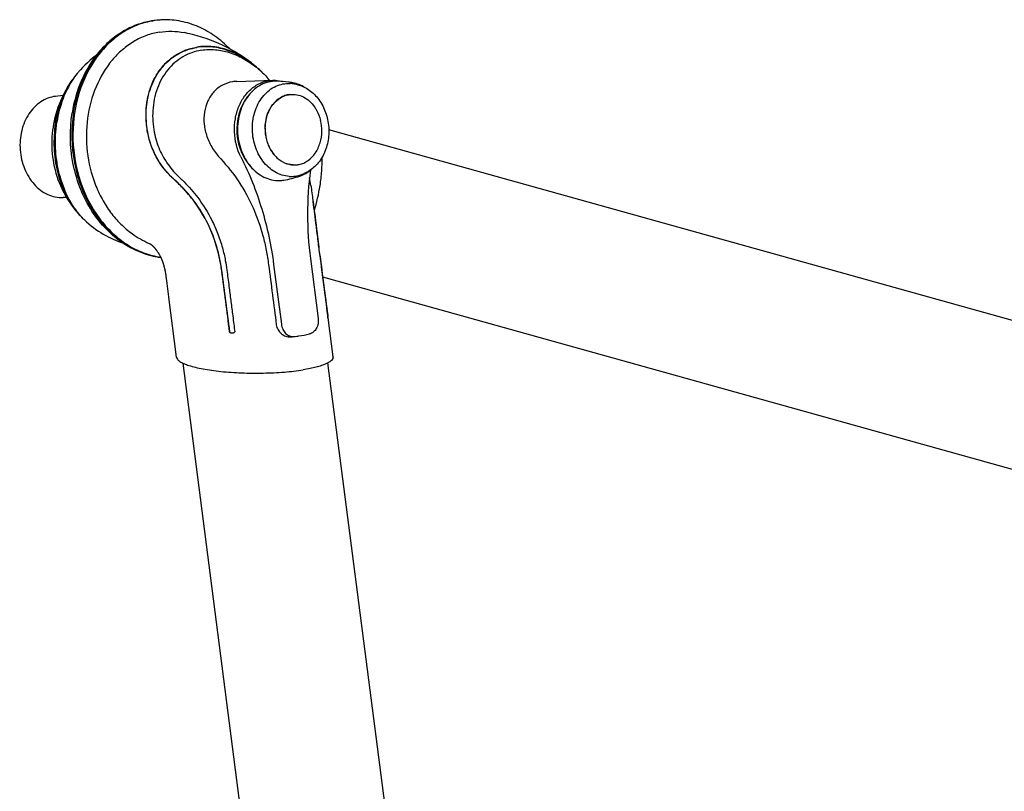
# Model space of a CAD drawing. Extents: x 0 to 420, y 0 to 297.
# Tile 7 of 9: x 299 to 359, y 108 to 155. Entities that reach past the tile are written whole.
import ezdxf

# ---------------------------------------------------------------- set-up
doc = ezdxf.new("R2010")
doc.units = 0
doc.header["$LTSCALE"] = 23.1
for name, color, linetype in [('102181_DXF_CONTINUOUS_LINE', 7, 'CONTINUOUS'), ('102188_DXF_CONTINUOUS_LINE', 7, 'CONTINUOUS'), ('105-5475-01_DXF_CONTINUOUS', 7, 'CONTINUOUS'), ('105-5481_DXF_CONTINUOUS_LI', 7, 'CONTINUOUS')]:
    doc.layers.add(name, color=color, linetype=linetype)

msp = doc.modelspace()

# ---------------------------------------------------------------- linework, layer by layer
at = {"layer": '102181_DXF_CONTINUOUS_LINE', "color": 7, "linetype": 'CONTINUOUS'}
for p, q in [((388.513, 128.743), (317.69, 148.517)), ((386.133, 120.216), (317.316, 139.429))]:
    msp.add_line(p, q, dxfattribs=at)
at = {"layer": '102188_DXF_CONTINUOUS_LINE', "color": 7, "linetype": 'CONTINUOUS'}
for p, q in [((314.672, 87.921), (308.709, 134.124)), ((323.308, 90.171), (317.633, 134.141))]:
    msp.add_line(p, q, dxfattribs=at)
at = {"layer": '105-5475-01_DXF_CONTINUOUS', "color": 7, "linetype": 'CONTINUOUS'}
for p, q in [((309.848, 153.424), (309.841, 153.423)), ((301.869, 151.573), (301.87, 151.575)), ((301.882, 151.565), (301.881, 151.563)), ((312.027, 151.503), (314.241, 151.57)), ((301.307, 150.631), (300.851, 150.578)), ((300.725, 148.873), (300.694, 148.687)), ((301.525, 144.34), (301.314, 144.333)), ((302.163, 143.448), (302.205, 143.4)), ((302.183, 143.455), (302.179, 143.46)), ((316.963, 142.128), (316.965, 142.113)), ((316.965, 142.113), (316.967, 142.101)), ((306.624, 141.512), (306.674, 141.491)), ((306.674, 141.491), (306.68, 141.488)), ((307.078, 141.078), (307.095, 141.053)), ((307.095, 141.053), (307.114, 141.026)), ((317.126, 140.805), (317.127, 140.795)), ((317.127, 140.795), (317.129, 140.782)), ((317.14, 140.797), (317.142, 140.783)), ((314.291, 140.218), (314.768, 136.522)), ((316.555, 140.581), (317.032, 136.884)), ((307.586, 139.859), (307.596, 139.803)), ((307.596, 139.803), (307.606, 139.746)), ((307.606, 139.746), (307.617, 139.688)), ((307.617, 139.688), (307.627, 139.63)), ((307.627, 139.63), (307.636, 139.57)), ((307.636, 139.57), (307.646, 139.509)), ((307.646, 139.509), (307.655, 139.446)), ((307.655, 139.446), (307.665, 139.382)), ((307.665, 139.382), (307.673, 139.317)), ((307.673, 139.317), (307.686, 139.218)), ((307.686, 139.218), (307.708, 139.046)), ((307.708, 139.046), (307.792, 138.391)), ((307.811, 138.239), (307.816, 138.2)), ((307.816, 138.2), (308.293, 134.505)), ((317.607, 137.076), (317.616, 137.005)), ((317.62, 137.078), (317.627, 137.019)), ((317.628, 137.013), (317.627, 137.019)), ((317.949, 134.524), (317.641, 136.917)), ((311.883, 136.16), (311.892, 136.089)), ((315.85, 135.809), (315.845, 135.808))]:
    msp.add_line(p, q, dxfattribs=at)
for points in [[(313.235, 152.38), (313.117, 152.48), (312.924, 152.636), (312.727, 152.787), (312.524, 152.933), (312.316, 153.074), (312.103, 153.21), (311.883, 153.343), (311.654, 153.473), (311.417, 153.598), (311.173, 153.718), (310.922, 153.834), (310.663, 153.944), (310.398, 154.048), (310.128, 154.146), (309.853, 154.236), (309.573, 154.32), (309.291, 154.395), (309.004, 154.463), (308.77, 154.512)], [(303.357, 153.105), (303.296, 153.059), (303.13, 152.926), (302.97, 152.79), (302.815, 152.65), (302.664, 152.506), (302.519, 152.358), (302.378, 152.207), (302.287, 152.104)], [(314.054, 151.564), (314.003, 151.623), (313.932, 151.701)], [(301.869, 151.573), (301.74, 151.386), (301.627, 151.209), (301.519, 151.029), (301.417, 150.845), (301.32, 150.658), (301.23, 150.469), (301.145, 150.277), (301.066, 150.082), (300.994, 149.885), (300.928, 149.686), (300.868, 149.485), (300.814, 149.283), (300.766, 149.078), (300.725, 148.873)], [(300.694, 148.687), (300.668, 148.502), (300.645, 148.296), (300.629, 148.089), (300.619, 147.883), (300.616, 147.677), (300.619, 147.471), (300.628, 147.265), (300.644, 147.06), (300.666, 146.856), (300.695, 146.652), (300.73, 146.45), (300.771, 146.248), (300.819, 146.048), (300.873, 145.85), (300.933, 145.654), (300.998, 145.46), (301.07, 145.269), (301.148, 145.081), (301.23, 144.897), (301.319, 144.716), (301.412, 144.538), (301.511, 144.364), (301.615, 144.193), (301.724, 144.025), (301.839, 143.861), (301.959, 143.7), (302.083, 143.544), (302.164, 143.449)], [(316.578, 145.083), (316.536, 145.337), (316.5, 145.55)], [(302.646, 142.943), (302.759, 142.839), (302.903, 142.715), (303.047, 142.597), (303.194, 142.484), (303.342, 142.377), (303.491, 142.275), (303.641, 142.179), (303.792, 142.088), (303.943, 142.002), (304.095, 141.921), (304.246, 141.846), (304.397, 141.775), (304.547, 141.71), (304.697, 141.649), (304.846, 141.593), (304.976, 141.547)], [(306.665, 141.498), (306.665, 141.497), (306.666, 141.497), (306.667, 141.496), (306.668, 141.496), (306.669, 141.495), (306.671, 141.494), (306.672, 141.493), (306.674, 141.492), (306.676, 141.49), (306.679, 141.489), (306.681, 141.487), (306.684, 141.485), (306.687, 141.483), (306.691, 141.481), (306.694, 141.479)], [(306.694, 141.479), (306.698, 141.476), (306.702, 141.473), (306.706, 141.47), (306.711, 141.467), (306.715, 141.464), (306.72, 141.461), (306.725, 141.457), (306.73, 141.453), (306.735, 141.449), (306.74, 141.445), (306.745, 141.441), (306.751, 141.437), (306.756, 141.432), (306.762, 141.428), (306.768, 141.423), (306.773, 141.418), (306.779, 141.413), (306.785, 141.408), (306.791, 141.403), (306.797, 141.398), (306.803, 141.392), (306.809, 141.387), (306.815, 141.381), (306.822, 141.375), (306.828, 141.369), (306.835, 141.363), (306.841, 141.357), (306.848, 141.35), (306.855, 141.344), (306.862, 141.337), (306.869, 141.33), (306.876, 141.323), (306.883, 141.315), (306.89, 141.307), (306.898, 141.299), (306.906, 141.29), (306.914, 141.282), (306.922, 141.272), (306.931, 141.263), (306.939, 141.253), (306.948, 141.243), (306.957, 141.234), (306.965, 141.224), (306.974, 141.214), (306.982, 141.204), (306.99, 141.194), (306.997, 141.185), (307.005, 141.175), (307.012, 141.166), (307.02, 141.157), (307.027, 141.147), (307.033, 141.138), (307.04, 141.13), (307.047, 141.12), (307.054, 141.111), (307.062, 141.101), (307.069, 141.09), (307.078, 141.078)], [(307.114, 141.026), (307.13, 141.002), (307.137, 140.992), (307.144, 140.981), (307.15, 140.972), (307.156, 140.963), (307.162, 140.955), (307.167, 140.946), (307.173, 140.937), (307.179, 140.928), (307.185, 140.918), (307.191, 140.908), (307.198, 140.897), (307.205, 140.885), (307.212, 140.873), (307.219, 140.86), (307.227, 140.847), (307.235, 140.833), (307.243, 140.819), (307.251, 140.804)], [(307.251, 140.804), (307.268, 140.774), (307.276, 140.758), (307.285, 140.743), (307.293, 140.727), (307.301, 140.711), (307.31, 140.695), (307.318, 140.679), (307.326, 140.663), (307.334, 140.647), (307.342, 140.631), (307.349, 140.615), (307.357, 140.599), (307.365, 140.583), (307.372, 140.567), (307.379, 140.551), (307.387, 140.534), (307.394, 140.518), (307.401, 140.501), (307.408, 140.484), (307.415, 140.467), (307.422, 140.449), (307.429, 140.431), (307.436, 140.412), (307.443, 140.393), (307.45, 140.374), (307.457, 140.354), (307.464, 140.333), (307.471, 140.312), (307.478, 140.29), (307.485, 140.268), (307.492, 140.244), (307.499, 140.221), (307.506, 140.196), (307.513, 140.172), (307.52, 140.147), (307.527, 140.122), (307.533, 140.097), (307.54, 140.071), (307.546, 140.046), (307.552, 140.02), (307.558, 139.994), (307.563, 139.968), (307.569, 139.941), (307.575, 139.914), (307.58, 139.887), (307.586, 139.859)], [(307.792, 138.391), (307.796, 138.353), (307.811, 138.239)]]:
    msp.add_lwpolyline(points, dxfattribs=at)
for centre, radius, start, end in [((307.55, 150.573), 4.719, 96.74126, 98.27185), ((307.618, 150.576), 4.72, 97.56508, 99.09543), ((307.549, 150.579), 4.713, 94.24386, 96.74119), ((307.617, 150.58), 4.716, 95.07149, 97.56506), ((307.617, 150.585), 4.711, 91.73521, 95.07083), ((308.85, 147.318), 6.697, 45.10913, 49.09619), ((305.66, 148.878), 4.651, 140.37792, 144.5666), ((312.09, 149.406), 2.098, 91.72107, 99.0506), ((337.471, 143.298), 21.092, 172.56499, 187.40327), ((305.561, 146.878), 11.729, 343.38483, 351.19655), ((305.515, 146.287), 4.392, 219.55831, 220.26668), ((305.969, 146.387), 4.789, 217.39635, 217.67002), ((306.003, 146.413), 4.832, 217.74731, 218.08014), ((306, 146.41), 4.827, 218.07991, 218.40019), ((305.316, 146.114), 4.129, 221.09512, 225.55651), ((308.831, 146.644), 5.586, 234.19217, 246.73253), ((451.531, 157.967), 135.496, 186.7249, 187.27664), ((318.671, 137.141), 1.063, 187.33533, 187.91015), ((311.732, 136.182), 0.208, 286.86721, 288.30995), ((314.855, 143.065), 7.324, 277.81192, 282.95362), ((314.522, 144.396), 8.685, 275.35237, 276.72287), ((314.862, 143.019), 7.277, 275.22468, 276.74141), ((314.861, 143.026), 7.284, 276.74136, 277.76116)]:
    msp.add_arc(centre, radius, start, end, dxfattribs=at)
for points, knots in [([(306.871, 155.243), (306.561, 155.198), (305.946, 155.048), (305.074, 154.651), (304.271, 154.093), (303.306, 153.145), (302.369, 151.633), (301.976, 150.251), (301.865, 149.533)], [0, 0, 0, 0, 0.115592, 0.232731, 0.352381, 0.475248, 0.731094, 1, 1, 1, 1]), ([(306.871, 155.237), (306.519, 155.181), (305.815, 154.984), (304.838, 154.459), (303.961, 153.721), (302.947, 152.467), (302.086, 150.506), (301.798, 147.901), (302.254, 145.304), (303.234, 143.368), (304.323, 142.134), (305.244, 141.41), (306.252, 140.899), (306.969, 140.712), (307.327, 140.66)], [0, 0, 0, 0, 0.055358, 0.112018, 0.170686, 0.231751, 0.360545, 0.496002, 0.632392, 0.763623, 0.826146, 0.8862, 0.943976, 1, 1, 1, 1]), ([(301.956, 149.565), (302.067, 150.284), (302.457, 151.664), (303.385, 153.172), (304.337, 154.113), (305.122, 154.662), (305.971, 155.052), (306.57, 155.199), (306.871, 155.243)], [0, 0, 0, 0, 0.272369, 0.529665, 0.652247, 0.770904, 0.886432, 1, 1, 1, 1]), ([(311.582, 153.511), (311.304, 153.798), (310.705, 154.317), (309.686, 154.897), (308.597, 155.242), (307.844, 155.306), (307.474, 155.294)], [0, 0, 0, 0, 0.260709, 0.512939, 0.758457, 1, 1, 1, 1]), ([(307.257, 154.54), (306.981, 154.496), (306.432, 154.352), (305.657, 153.979), (304.942, 153.46), (304.081, 152.577), (303.25, 151.171), (302.735, 149.222), (302.718, 147.155), (303.125, 145.473), (303.691, 144.247), (304.218, 143.419), (304.839, 142.698), (305.315, 142.293), (305.563, 142.114)], [0, 0, 0, 0, 0.054489, 0.109988, 0.16705, 0.226035, 0.349868, 0.480827, 0.615499, 0.749391, 0.814813, 0.878547, 0.940309, 1, 1, 1, 1]), ([(307.257, 154.54), (307.506, 154.58), (308.014, 154.616), (308.521, 154.561), (308.77, 154.512)], [0, 0, 0, 0, 0.498547, 1, 1, 1, 1]), ([(308.181, 145.428), (307.996, 145.595), (307.654, 145.942), (307.173, 146.59), (306.803, 147.321), (306.54, 148.175), (306.383, 149.243), (306.455, 150.332), (306.754, 151.308), (307.109, 152.004), (307.575, 152.597), (308.143, 153.078), (308.802, 153.436), (309.301, 153.574), (309.563, 153.616)], [0, 0, 0, 0, 0.073332, 0.143016, 0.236462, 0.312856, 0.404922, 0.552782, 0.628995, 0.704132, 0.781143, 0.849441, 0.921848, 1, 1, 1, 1]), ([(308.19, 145.429), (308.021, 145.583), (307.695, 145.91), (307.274, 146.46), (306.934, 147.066), (306.681, 147.712), (306.516, 148.38), (306.406, 149.268), (306.451, 150.153), (306.658, 150.985), (306.96, 151.742), (307.412, 152.412), (307.991, 152.937), (308.475, 153.248), (309.001, 153.475), (309.372, 153.565), (309.56, 153.596)], [0, 0, 0, 0, 0.067625, 0.135558, 0.203718, 0.271811, 0.339432, 0.406148, 0.535312, 0.597642, 0.658347, 0.775034, 0.831852, 0.888024, 0.943926, 1, 1, 1, 1]), ([(313.047, 152.507), (312.786, 152.717), (312.241, 153.088), (311.357, 153.476), (310.595, 153.632), (309.997, 153.647), (309.704, 153.618), (309.56, 153.596)], [0, 0, 0, 0, 0.267944, 0.523066, 0.76581, 0.883716, 1, 1, 1, 1]), ([(313.235, 152.38), (312.969, 152.61), (312.411, 153.019), (311.503, 153.452), (310.705, 153.641), (310.059, 153.672), (309.727, 153.642), (309.563, 153.616)], [0, 0, 0, 0, 0.264637, 0.515839, 0.750611, 0.875154, 1, 1, 1, 1]), ([(309.841, 153.423), (309.639, 153.39), (309.243, 153.289), (308.689, 153.03), (308.188, 152.672), (307.598, 152.063), (307.048, 151.073), (306.871, 150.172), (306.843, 149.702)], [0, 0, 0, 0, 0.118696, 0.235949, 0.354099, 0.474581, 0.72646, 1, 1, 1, 1]), ([(309.848, 153.424), (310.128, 153.469), (310.711, 153.488), (311.586, 153.309), (312.443, 152.934), (312.971, 152.574), (313.226, 152.369)], [0, 0, 0, 0, 0.233869, 0.475778, 0.73043, 1, 1, 1, 1]), ([(313.226, 152.369), (313.288, 152.319), (313.536, 152.11), (313.767, 151.882), (313.932, 151.701)], [0, 0, 0, 0, 0.245976, 1, 1, 1, 1]), ([(302.287, 152.104), (302.251, 152.063), (302.107, 151.891), (301.975, 151.708), (301.882, 151.565)], [0, 0, 0, 0, 0.242777, 1, 1, 1, 1]), ([(300.84, 148.917), (300.916, 149.409), (301.158, 150.342), (301.604, 151.2), (301.869, 151.573)], [0, 0, 0, 0, 0.521246, 1, 1, 1, 1]), ([(300.862, 148.913), (300.933, 149.369), (301.152, 150.239), (301.547, 151.046), (301.782, 151.405)], [0, 0, 0, 0, 0.518543, 1, 1, 1, 1]), ([(301.881, 151.563), (301.651, 151.209), (301.238, 150.377), (301.006, 149.477), (300.93, 148.983)], [0, 0, 0, 0, 0.457624, 1, 1, 1, 1]), ([(311.76, 151.478), (311.543, 151.443), (311.117, 151.301), (310.582, 150.882), (310.198, 150.3), (309.994, 149.603), (309.981, 148.845), (310.157, 148.08), (310.51, 147.354), (310.843, 146.923), (311.028, 146.723)], [0, 0, 0, 0, 0.112081, 0.224555, 0.340874, 0.462867, 0.590806, 0.723806, 0.860574, 1, 1, 1, 1]), ([(312.271, 146.84), (312.031, 147.316), (311.831, 148.127), (311.9, 149.195), (312.116, 149.955), (312.483, 150.616), (312.982, 151.136), (313.581, 151.476), (314.024, 151.563), (314.241, 151.57)], [0, 0, 0, 0, 0.267381, 0.402627, 0.534216, 0.659796, 0.778394, 0.890879, 1, 1, 1, 1]), ([(314.241, 151.57), (314.292, 151.571), (314.498, 151.57), (314.704, 151.536), (314.852, 151.495)], [0, 0, 0, 0, 0.248647, 1, 1, 1, 1]), ([(300.851, 150.578), (300.691, 150.559), (300.371, 150.481), (299.926, 150.252), (299.528, 149.922), (299.072, 149.352), (298.699, 148.455), (298.61, 147.272), (298.873, 146.116), (299.374, 145.283), (299.908, 144.787), (300.351, 144.518), (300.825, 144.358), (301.153, 144.328), (301.314, 144.333)], [0, 0, 0, 0, 0.055624, 0.112526, 0.171529, 0.233088, 0.363225, 0.500001, 0.636776, 0.766913, 0.828472, 0.887475, 0.944377, 1, 1, 1, 1]), ([(312.685, 150.561), (312.186, 149.939), (311.748, 148.24), (312.437, 146.626), (313.024, 146.087)], [0, 0, 0, 0, 0.500142, 1, 1, 1, 1]), ([(307.336, 140.643), (306.907, 140.695), (306.047, 140.917), (304.86, 141.564), (303.813, 142.491), (302.644, 144.059), (301.75, 146.457), (301.71, 148.524), (301.865, 149.533)], [0, 0, 0, 0, 0.112461, 0.228262, 0.348546, 0.473625, 0.734283, 1, 1, 1, 1]), ([(301.956, 149.565), (301.799, 148.55), (301.838, 146.475), (302.724, 144.066), (303.882, 142.492), (304.914, 141.566), (306.076, 140.922), (306.917, 140.698), (307.335, 140.645)], [0, 0, 0, 0, 0.268144, 0.530708, 0.655966, 0.775624, 0.889887, 1, 1, 1, 1]), ([(306.843, 149.702), (306.816, 149.256), (306.871, 148.424), (307.216, 147.295), (307.67, 146.502), (308.122, 145.937), (308.385, 145.67), (308.527, 145.537)], [0, 0, 0, 0, 0.289259, 0.532223, 0.758227, 0.874714, 1, 1, 1, 1]), ([(300.84, 148.917), (300.763, 148.419), (300.712, 147.413), (300.916, 145.945), (301.374, 144.608), (301.852, 143.824), (302.128, 143.49)], [0, 0, 0, 0, 0.263832, 0.52436, 0.772695, 1, 1, 1, 1]), ([(300.862, 148.913), (300.785, 148.415), (300.735, 147.405), (300.941, 145.939), (301.397, 144.616), (301.866, 143.846), (302.133, 143.52)], [0, 0, 0, 0, 0.266151, 0.529472, 0.777437, 1, 1, 1, 1]), ([(302.165, 143.478), (301.906, 143.817), (301.45, 144.606), (301.01, 145.932), (300.8, 147.423), (300.848, 148.453), (300.93, 148.983)], [0, 0, 0, 0, 0.221358, 0.468773, 0.721389, 1, 1, 1, 1]), ([(311.028, 146.723), (311.442, 146.282), (312.198, 145.326), (313.068, 143.719), (313.568, 142.279), (313.843, 141.095), (313.939, 140.495), (313.978, 140.194)], [0, 0, 0, 0, 0.249243, 0.49948, 0.749699, 0.874849, 1, 1, 1, 1]), ([(312.271, 146.84), (312.791, 145.818), (313.655, 143.655), (314.142, 141.378), (314.291, 140.218)], [0, 0, 0, 0, 0.495024, 1, 1, 1, 1]), ([(317.152, 145.083), (317.197, 145.378), (317.263, 145.954), (317.279, 146.534), (317.271, 146.814)], [0, 0, 0, 0, 0.516247, 1, 1, 1, 1]), ([(311.088, 139.828), (310.99, 140.591), (310.628, 142.053), (309.724, 143.715), (308.852, 144.783), (308.383, 145.245), (308.181, 145.428)], [0, 0, 0, 0, 0.358673, 0.693564, 0.873035, 1, 1, 1, 1]), ([(311.094, 139.83), (311.059, 140.098), (310.968, 140.633), (310.698, 141.682), (310.185, 142.937), (309.312, 144.294), (308.581, 145.075), (308.19, 145.429)], [0, 0, 0, 0, 0.126126, 0.252304, 0.504184, 0.754349, 1, 1, 1, 1]), ([(308.527, 145.537), (308.608, 145.461), (308.997, 145.087), (309.714, 144.264), (310.388, 143.181), (310.859, 142.12), (311.132, 141.289), (311.309, 140.524), (311.38, 140.066), (311.407, 139.866)], [0, 0, 0, 0, 0.051591, 0.249436, 0.503035, 0.637419, 0.785518, 0.906715, 1, 1, 1, 1]), ([(316.578, 145.083), (316.626, 144.781), (316.767, 143.798), (316.882, 142.811), (316.963, 142.128)], [0, 0, 0, 0, 0.307651, 1, 1, 1, 1]), ([(316.975, 142.129), (316.957, 142.274), (316.878, 142.932), (316.794, 143.59), (316.72, 144.102)], [0, 0, 0, 0, 0.219195, 1, 1, 1, 1]), ([(302.646, 142.943), (302.614, 142.973), (302.462, 143.12), (302.321, 143.279), (302.217, 143.412)], [0, 0, 0, 0, 0.202852, 1, 1, 1, 1]), ([(317.14, 140.797), (317.124, 140.922), (317.067, 141.366), (317.013, 141.81), (316.975, 142.129)], [0, 0, 0, 0, 0.281951, 1, 1, 1, 1]), ([(317.129, 140.782), (317.208, 140.164), (317.368, 138.929), (317.527, 137.694), (317.607, 137.076)], [0, 0, 0, 0, 0.500239, 1, 1, 1, 1]), ([(311.407, 139.866), (311.451, 139.531), (311.53, 138.913), (311.644, 138.012), (311.761, 137.111), (311.84, 136.494), (311.883, 136.16)], [0, 0, 0, 0, 0.270891, 0.500241, 0.729758, 1, 1, 1, 1]), ([(317.032, 136.884), (317.046, 136.777), (317.042, 136.561), (316.94, 136.265), (316.755, 136.034), (316.583, 135.947), (316.496, 135.927)], [0, 0, 0, 0, 0.272256, 0.533688, 0.775798, 1, 1, 1, 1]), ([(317.618, 136.994), (317.619, 136.984), (317.622, 136.966), (317.626, 136.945), (317.63, 136.931), (317.632, 136.924), (317.634, 136.919), (317.636, 136.916), (317.636, 136.916)], [0, 0, 0, 0, 0.381501, 0.682536, 0.805093, 0.902535, 0.970667, 1, 1, 1, 1]), ([(317.636, 136.916), (317.637, 136.916), (317.638, 136.921), (317.638, 136.926), (317.637, 136.936), (317.636, 136.953), (317.633, 136.979), (317.63, 137.001), (317.628, 137.013)], [0, 0, 0, 0, 0.025819, 0.094522, 0.196292, 0.317214, 0.620838, 1, 1, 1, 1]), ([(311.793, 135.983), (311.768, 135.975), (311.717, 135.968), (311.657, 135.976), (311.617, 135.993), (311.588, 136.011), (311.575, 136.034), (311.573, 136.05)], [0, 0, 0, 0, 0.308051, 0.59642, 0.714132, 0.816959, 1, 1, 1, 1]), ([(311.784, 135.981), (311.765, 135.976), (311.725, 135.971), (311.666, 135.977), (311.618, 135.994), (311.588, 136.021), (311.581, 136.041), (311.579, 136.051)], [0, 0, 0, 0, 0.248411, 0.496934, 0.746126, 0.872524, 1, 1, 1, 1]), ([(311.892, 136.089), (311.893, 136.078), (311.892, 136.056), (311.872, 136.026), (311.84, 136.002), (311.813, 135.99), (311.798, 135.985)], [0, 0, 0, 0, 0.210482, 0.422265, 0.683353, 1, 1, 1, 1]), ([(314.455, 136.498), (314.469, 136.388), (314.54, 136.175), (314.75, 135.923), (315.026, 135.766), (315.233, 135.74), (315.332, 135.749)], [0, 0, 0, 0, 0.262188, 0.518662, 0.765333, 1, 1, 1, 1]), ([(314.768, 136.522), (314.782, 136.416), (314.84, 136.211), (315.012, 135.957), (315.251, 135.792), (315.437, 135.764), (315.524, 135.772)], [0, 0, 0, 0, 0.275248, 0.53548, 0.77515, 1, 1, 1, 1]), ([(308.293, 134.505), (308.3, 134.455), (308.341, 134.378), (308.425, 134.295), (308.553, 134.199), (308.77, 134.089), (309.093, 133.971), (309.491, 133.863), (309.956, 133.766), (310.48, 133.682), (311.27, 133.588), (312.332, 133.517), (313.636, 133.505), (314.907, 133.565), (315.728, 133.656), (316.114, 133.718)], [0, 0, 0, 0, 0.018806, 0.030522, 0.04421, 0.078034, 0.120716, 0.171958, 0.231113, 0.297315, 0.36952, 0.527035, 0.692778, 0.854558, 1, 1, 1, 1]), ([(317.949, 134.524), (317.954, 134.486), (317.939, 134.396), (317.845, 134.279), (317.695, 134.17), (317.485, 134.065), (317.218, 133.965), (316.895, 133.873), (316.522, 133.788), (316.255, 133.741), (316.114, 133.718)], [0, 0, 0, 0, 0.055323, 0.121854, 0.208637, 0.319294, 0.454665, 0.614293, 0.796748, 1, 1, 1, 1])]:
    msp.add_open_spline(points, degree=3, knots=knots, dxfattribs=at)
for points in [[(317.142, 140.783), (317.3, 139.548), (317.46, 138.313), (317.62, 137.078)], [(313.978, 140.194), (314.138, 138.962), (314.296, 137.73), (314.455, 136.498)], [(311.087, 139.828), (311.25, 138.569), (311.411, 137.309), (311.573, 136.05)], [(311.579, 136.052), (311.417, 137.311), (311.256, 138.571), (311.094, 139.83)]]:
    msp.add_open_spline(points, degree=3, dxfattribs=at)
at = {"layer": '105-5481_DXF_CONTINUOUS_LI', "color": 7, "linetype": 'CONTINUOUS'}
for p, q in [((315.317, 151.441), (315.314, 151.441)), ((315.607, 146.348), (315.612, 146.348))]:
    msp.add_line(p, q, dxfattribs=at)
for centre, radius, start, end in [((314.387, 145.499), 6.014, 82.24947, 89.25761), ((314.397, 145.581), 5.931, 81.10349, 82.23343), ((315.201, 149.488), 1.885, 78.30875, 86.59401), ((314.402, 145.613), 5.899, 79.42498, 81.07325), ((314.417, 145.689), 5.765, 76.52783, 78.32539), ((315.776, 148.87), 1.949, 142.16211, 142.493), ((314.986, 148.647), 2.229, 34.31934, 34.88964), ((316.251, 148.632), 2.483, 164.52866, 165.01513), ((314.599, 148.464), 2.659, 13.42674, 13.80731), ((314.55, 148.453), 2.709, 359.32591, 13.40622), ((315.57, 147.748), 1.401, 269.79739, 271.28534), ((315.57, 147.747), 1.4, 271.28553, 271.54249), ((315.57, 147.747), 1.399, 271.73529, 272.11292), ((315.57, 147.745), 1.398, 272.11282, 274.91226), ((315.57, 147.744), 1.397, 274.91279, 277.84858), ((315.57, 147.744), 1.397, 277.84862, 278.11627), ((315.569, 147.751), 1.404, 278.11921, 281.58743), ((315.567, 147.758), 1.411, 281.58529, 281.87054), ((313.957, 151.333), 5.995, 279.21345, 289.01424), ((314.011, 151.168), 5.765, 290.15069, 291.94825), ((314.602, 147.358), 1.969, 271.46128, 279.2192)]:
    msp.add_arc(centre, radius, start, end, dxfattribs=at)
for points, knots in [([(314.465, 151.513), (314.303, 151.515), (313.975, 151.478), (313.507, 151.303), (313.08, 151.014), (312.712, 150.627), (312.416, 150.155), (312.128, 149.433), (312.003, 148.43), (312.225, 147.251), (312.707, 146.39), (313.237, 145.872), (313.68, 145.589), (314.157, 145.419), (314.489, 145.386), (314.652, 145.39)], [0, 0, 0, 0, 0.055559, 0.11189, 0.17003, 0.230659, 0.294014, 0.359908, 0.496441, 0.634021, 0.76538, 0.827502, 0.886949, 0.944161, 1, 1, 1, 1]), ([(315.248, 145.645), (315.096, 145.654), (314.79, 145.71), (314.356, 145.903), (313.959, 146.195), (313.492, 146.71), (313.082, 147.535), (312.923, 148.637), (313.076, 149.559), (313.369, 150.213), (313.66, 150.633), (314.014, 150.973), (314.419, 151.219), (314.859, 151.36), (315.164, 151.379), (315.313, 151.37)], [0, 0, 0, 0, 0.056121, 0.113921, 0.174122, 0.237013, 0.36952, 0.507267, 0.642991, 0.708239, 0.770899, 0.830875, 0.888499, 0.944518, 1, 1, 1, 1]), ([(316.221, 151.123), (316.108, 151.193), (315.87, 151.314), (315.613, 151.388), (315.485, 151.412)], [0, 0, 0, 0, 0.505707, 1, 1, 1, 1]), ([(315.76, 151.295), (315.887, 151.265), (316.14, 151.177), (316.614, 150.903), (317.125, 150.387), (317.535, 149.591), (317.722, 148.688), (317.67, 147.768), (317.381, 146.92), (316.953, 146.335), (316.524, 145.994), (316.287, 145.87), (316.166, 145.821)], [0, 0, 0, 0, 0.056946, 0.115358, 0.237285, 0.366426, 0.500001, 0.633576, 0.762716, 0.884643, 0.943054, 1, 1, 1, 1]), ([(315.282, 150.691), (315.182, 150.68), (314.983, 150.634), (314.604, 150.457), (314.364, 150.237), (314.232, 150.069)], [0, 0, 0, 0, 0.240946, 0.486458, 1, 1, 1, 1]), ([(314.237, 150.066), (314.369, 150.235), (314.609, 150.456), (314.99, 150.634), (315.19, 150.681), (315.29, 150.692)], [0, 0, 0, 0, 0.513633, 0.759114, 1, 1, 1, 1]), ([(315.29, 150.692), (315.43, 150.709), (315.72, 150.699), (316.138, 150.554), (316.516, 150.29), (316.723, 150.053), (316.814, 149.922)], [0, 0, 0, 0, 0.235917, 0.478105, 0.732041, 1, 1, 1, 1]), ([(313.845, 149.276), (313.865, 149.35), (313.954, 149.631), (314.098, 149.897), (314.232, 150.069)], [0, 0, 0, 0, 0.258279, 1, 1, 1, 1]), ([(313.858, 149.295), (313.877, 149.365), (313.965, 149.635), (314.102, 149.89), (314.23, 150.057)], [0, 0, 0, 0, 0.257958, 1, 1, 1, 1]), ([(316.827, 149.903), (316.867, 149.844), (317.021, 149.593), (317.128, 149.314), (317.181, 149.099)], [0, 0, 0, 0, 0.244611, 1, 1, 1, 1]), ([(313.845, 149.276), (313.831, 149.224), (313.781, 149.011), (313.758, 148.792), (313.757, 148.627)], [0, 0, 0, 0, 0.247395, 1, 1, 1, 1]), ([(313.765, 148.628), (313.765, 148.683), (313.774, 148.9), (313.81, 149.117), (313.852, 149.274)], [0, 0, 0, 0, 0.252505, 1, 1, 1, 1]), ([(313.757, 148.627), (313.754, 148.383), (313.814, 147.898), (314.088, 147.238), (314.522, 146.714), (314.904, 146.489), (315.101, 146.423)], [0, 0, 0, 0, 0.267481, 0.527736, 0.772638, 1, 1, 1, 1]), ([(313.765, 148.628), (313.762, 148.384), (313.821, 147.9), (314.094, 147.242), (314.525, 146.718), (314.906, 146.493), (315.102, 146.426)], [0, 0, 0, 0, 0.267384, 0.527599, 0.772547, 1, 1, 1, 1]), ([(315.857, 146.377), (315.955, 146.398), (316.148, 146.46), (316.511, 146.667), (316.897, 147.073), (317.187, 147.705), (317.256, 148.18), (317.259, 148.422)], [0, 0, 0, 0, 0.112144, 0.226988, 0.468035, 0.727337, 1, 1, 1, 1]), ([(315.499, 146.348), (315.466, 146.35), (315.331, 146.361), (315.197, 146.391), (315.101, 146.423)], [0, 0, 0, 0, 0.248104, 1, 1, 1, 1]), ([(315.102, 146.426), (315.14, 146.413), (315.29, 146.368), (315.447, 146.348), (315.565, 146.347)], [0, 0, 0, 0, 0.253291, 1, 1, 1, 1]), ([(315.248, 145.645), (315.374, 145.637), (315.63, 145.648), (315.877, 145.712), (315.997, 145.756)], [0, 0, 0, 0, 0.498665, 1, 1, 1, 1]), ([(315.91, 145.665), (316.034, 145.708), (316.277, 145.819), (316.494, 145.973), (316.597, 146.06)], [0, 0, 0, 0, 0.49429, 1, 1, 1, 1])]:
    msp.add_open_spline(points, degree=3, knots=knots, dxfattribs=at)

doc.saveas('drawing.dxf')
